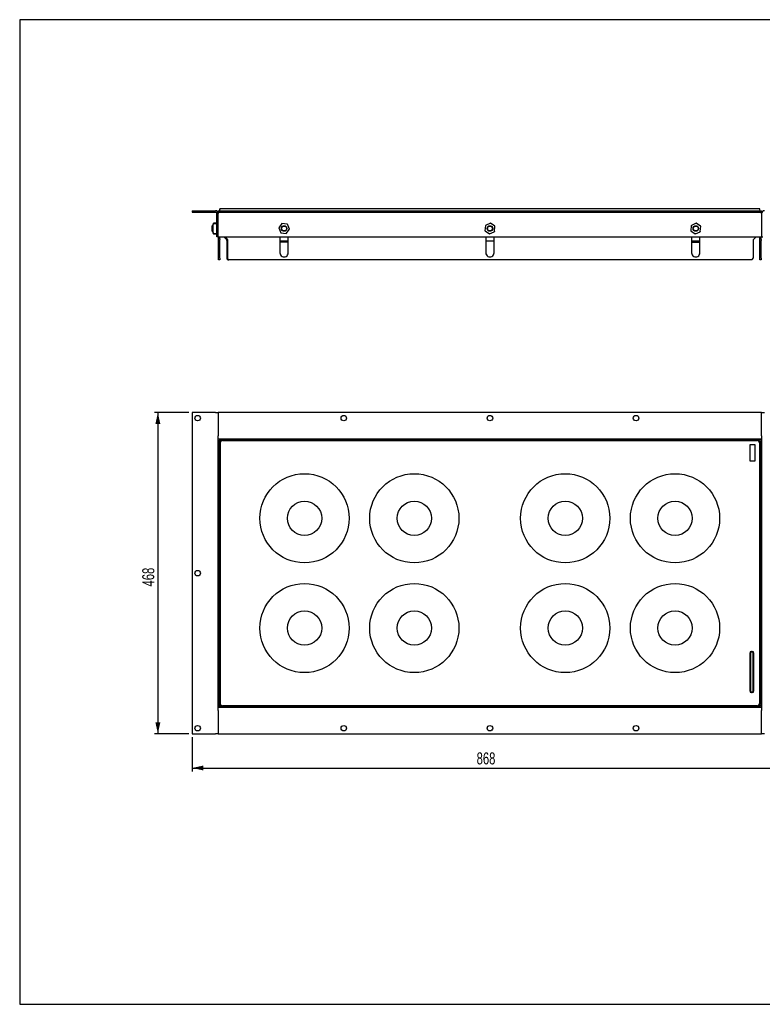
# Model space of a CAD drawing. Extents: x 24 to 2074, y 25 to 1460.
# Tile 1 of 2: x 24 to 1106, y 25 to 1460. Entities that reach past the tile are written whole.
import ezdxf
from ezdxf.enums import TextEntityAlignment as Align

# ---------------------------------------------------------------- set-up
doc = ezdxf.new("R2010")
doc.units = 0
doc.header["$LTSCALE"] = 5
doc.linetypes.add('CENTERX2', pattern=[20.32, 12.7, -2.54, 2.54, -2.54])
doc.layers.get('0').update_dxf_attribs({"linetype": 'CONTINUOUS'})
doc.layers.add('LAYER1', color=2, linetype='CONTINUOUS')
doc.layers.add('LAYER2', color=3, linetype='CENTERX2')
doc.dimstyles.new('SLDDIMSTYLE0', dxfattribs={"dimtxt": 17.5, "dimasz": 16.51, "dimexe": 0, "dimexo": 0.0625, "dimgap": 4.375, "dimtad": 1, "dimrnd": 1e-09, "dimzin": 12, "dimsah": 1, "dimcen": 0.09, "dimazin": 3, "dimtfac": 1, "dimtofl": 0, "dimtmove": 0, "dimatfit": 3})

# ---------------------------------------------------------------- blocks, each defined once
blk = doc.blocks.new('_D')
at = {"layer": 'LAYER2', "color": 3, "linetype": 'CONTINUOUS'}
for p, q in [((270.4, 887.4), (220.4, 887.4)), ((225.4, 887.4), (225.4, 419.4)), ((270.4, 419.4), (220.4, 419.4))]:
    blk.add_line(p, q, dxfattribs=at)
for points in [[(225.4, 887.4), (221.8, 870.8), (229, 870.8)], [(225.4, 419.4), (229, 435.9), (221.8, 435.9)]]:
    blk.add_solid(points, dxfattribs=at)
at = {"layer": 'LAYER2', "color": 3, "linetype": 'CONTINUOUS', "width": 0.7}
blk.add_text('468', height=17.5, rotation=90, dxfattribs=at).set_placement((225.4, 634, 31.2), align=Align.BOTTOM_LEFT)
blk = doc.blocks.new('_D_1')
at = {"layer": 'LAYER2', "color": 3, "linetype": 'CONTINUOUS'}
for p, q in [((275.4, 414.4), (275.4, 364.4)), ((1143.4, 414.4), (1143.4, 364.4)), ((275.4, 369.4), (1143.4, 369.4))]:
    blk.add_line(p, q, dxfattribs=at)
for points in [[(275.4, 369.4), (291.9, 365.8), (291.9, 373)], [(1143.4, 369.4), (1126.9, 373), (1126.9, 365.8)]]:
    blk.add_solid(points, dxfattribs=at)
at = {"layer": 'LAYER2', "color": 3, "linetype": 'CONTINUOUS', "width": 0.7}
blk.add_text('868', height=17.5, rotation=360, dxfattribs=at).set_placement((690, 369.4, 31.2), align=Align.BOTTOM_LEFT)

msp = doc.modelspace()

# ---------------------------------------------------------------- linework, layer by layer
at = {"color": 7, "linetype": 'CONTINUOUS'}
for p, q in [((2074, 1460), (24, 1460)), ((24, 1460), (24, 25)), ((24, 25), (2074, 25))]:
    msp.add_line(p, q, dxfattribs=at)
at = {"layer": 'LAYER1', "color": 2, "linetype": 'CONTINUOUS'}
for p, q in [((275.373, 1181.65), (275.373, 1179.65)), ((275.373, 1181.65), (309.373, 1181.65)), ((275.373, 1179.65), (309.373, 1179.65)), ((311.373, 1143.65), (311.373, 1177.65)), ((313.373, 1181.65), (313.373, 1179.65)), ((313.373, 1181.65), (1105.373, 1181.65)), ((313.373, 1179.65), (1105.373, 1179.65)), ((313.373, 1179.65), (313.373, 1177.65)), ((313.373, 1143.65), (313.373, 1177.65)), ((316.049, 1184.65), (319.402, 1184.65)), ((319.402, 1184.65), (1098.916, 1184.65)), ((1098.916, 1184.65), (1102.269, 1184.65)), ((1105.373, 1181.65), (1105.373, 1179.65)), ((1105.373, 1177.65), (1105.373, 1179.65)), ((1105.373, 1177.65), (1105.373, 1143.65)), ((311.173, 1163.397), (307.073, 1163.397)), ((311.173, 1162.702), (307.073, 1162.702)), ((311.173, 1162.609), (311.173, 1162.702)), ((406.126, 1162.863), (401.526, 1156.643)), ((413.997, 1162.069), (406.31, 1162.943)), ((709.983, 1163.537), (702.963, 1160.285)), ((716.508, 1159.065), (710.182, 1163.519)), ((1009.983, 1163.537), (1002.963, 1160.285)), ((1016.508, 1159.065), (1010.182, 1163.519)), ((304.323, 1159.65), (303.873, 1159.2)), ((303.873, 1159.2), (303.873, 1154.138)), ((303.873, 1154.138), (303.873, 1152.1)), ((303.873, 1152.1), (304.323, 1151.65)), ((306.073, 1159.65), (304.323, 1159.65)), ((304.323, 1159.65), (304.323, 1153.946)), ((304.323, 1153.946), (304.323, 1151.65)), ((304.323, 1151.65), (306.073, 1151.65)), ((306.073, 1161.684), (306.073, 1162.296)), ((306.073, 1155.927), (306.073, 1161.684)), ((306.073, 1149.893), (306.073, 1155.927)), ((306.073, 1149.616), (306.073, 1149.893)), ((306.073, 1149.004), (306.073, 1149.616)), ((307.073, 1148.598), (311.173, 1148.598)), ((401.503, 1156.445), (404.589, 1149.35)), ((404.75, 1149.231), (412.437, 1148.357)), ((412.62, 1148.437), (417.221, 1154.657)), ((417.244, 1154.855), (414.157, 1161.95)), ((702.848, 1160.121), (702.154, 1152.416)), ((702.238, 1152.235), (708.564, 1147.781)), ((708.764, 1147.763), (715.783, 1151.015)), ((715.899, 1151.179), (716.592, 1158.884)), ((1002.848, 1160.121), (1002.154, 1152.416)), ((1002.238, 1152.235), (1008.564, 1147.781)), ((1008.764, 1147.763), (1015.783, 1151.015)), ((1015.899, 1151.179), (1016.592, 1158.884)), ((307.073, 1147.903), (311.173, 1147.903)), ((311.173, 1147.903), (311.173, 1147.912)), ((313.373, 1143.65), (311.373, 1143.65)), ((313.373, 1143.65), (1105.373, 1143.65)), ((313.873, 1140.836), (313.873, 1143.65)), ((313.873, 1139.422), (313.873, 1140.836)), ((313.873, 1112.25), (313.873, 1139.422)), ((315.873, 1140.836), (315.873, 1143.65)), ((315.873, 1140.836), (315.873, 1139.422)), ((315.873, 1112.25), (315.873, 1139.422)), ((321.473, 1143.65), (325.288, 1139.836)), ((323.286, 1143.65), (326.1, 1140.836)), ((325.873, 1138.422), (325.873, 1112.25)), ((326.686, 1139.422), (326.686, 1112.25)), ((403.373, 1143.65), (403.373, 1120.25)), ((403.373, 1137.65), (415.373, 1137.65)), ((415.373, 1135.65), (403.373, 1135.65)), ((415.373, 1120.25), (415.373, 1143.65)), ((703.373, 1143.65), (703.373, 1120.25)), ((703.373, 1137.65), (715.373, 1137.65)), ((715.373, 1120.25), (715.373, 1143.65)), ((1003.373, 1143.65), (1003.373, 1120.25)), ((1003.373, 1137.65), (1015.373, 1137.65)), ((1003.373, 1135.65), (1015.373, 1135.65)), ((1015.373, 1120.25), (1015.373, 1143.65)), ((1092.873, 1138.422), (1092.873, 1112.25)), ((1097.273, 1143.65), (1093.459, 1139.836)), ((1102.873, 1139.836), (1102.873, 1143.65)), ((1102.873, 1138.422), (1102.873, 1139.836)), ((1102.873, 1112.25), (1102.873, 1138.422)), ((1104.873, 1139.836), (1104.873, 1143.65)), ((1104.873, 1139.836), (1104.873, 1138.422)), ((1104.873, 1112.25), (1104.873, 1138.422)), ((1105.373, 1143.65), (1107.373, 1143.65)), ((313.873, 1110.25), (313.873, 1112.25)), ((315.873, 1110.25), (313.873, 1110.25)), ((315.873, 1112.25), (315.873, 1110.25)), ((327.873, 1110.25), (328.686, 1110.25)), ((1090.873, 1110.25), (328.686, 1110.25)), ((1102.873, 1110.25), (1102.873, 1112.25)), ((1104.873, 1110.25), (1102.873, 1110.25)), ((1104.873, 1112.25), (1104.873, 1110.25)), ((275.373, 887.356), (275.373, 419.356)), ((309.373, 887.356), (275.373, 887.356)), ((309.373, 887.356), (313.373, 887.356)), ((1105.373, 887.356), (313.373, 887.356)), ((313.373, 887.356), (313.373, 853.356)), ((1105.373, 853.356), (1105.373, 887.356)), ((1105.373, 887.356), (1109.373, 887.356)), ((313.373, 849.356), (313.373, 853.356)), ((313.373, 849.356), (1105.373, 849.356)), ((313.373, 457.356), (313.373, 849.356)), ((313.873, 846.856), (315.616, 846.856)), ((313.873, 461.356), (313.873, 846.856)), ((316.224, 845.993), (315.616, 846.856)), ((315.616, 846.856), (315.873, 846.856)), ((1101.373, 848.856), (315.873, 848.856)), ((315.873, 846.956), (315.873, 848.856)), ((315.873, 846.956), (315.983, 846.846)), ((316.83, 847.241), (317.379, 846.938)), ((1099.159, 847.356), (319.159, 847.356)), ((405.373, 849.356), (405.373, 848.856)), ((413.373, 848.856), (413.373, 849.356)), ((705.373, 849.356), (705.373, 848.856)), ((713.373, 848.856), (713.373, 849.356)), ((1005.373, 849.356), (1005.373, 848.856)), ((1013.373, 848.856), (1013.373, 849.356)), ((1101.373, 846.856), (1101.373, 848.856)), ((1105.373, 853.356), (1105.373, 849.356)), ((1105.373, 849.356), (1105.373, 457.356)), ((315.159, 843.356), (315.159, 463.356)), ((316.049, 843.113), (316.049, 463.599)), ((319.402, 846.466), (1098.916, 846.466)), ((1096.159, 840.356), (1088.159, 840.356)), ((1088.159, 840.356), (1088.159, 817.106)), ((1096.159, 817.106), (1096.159, 840.356)), ((1102.269, 843.113), (1102.269, 463.599)), ((1102.535, 845.35), (1102.959, 845.351)), ((1102.959, 845.351), (1102.781, 845.053)), ((1102.873, 845.356), (1104.873, 845.356)), ((1103.159, 463.356), (1103.159, 843.356)), ((1104.873, 845.356), (1104.873, 459.856)), ((313.873, 807.356), (313.373, 807.356)), ((1088.159, 817.106), (1096.159, 817.106)), ((1105.373, 807.356), (1104.873, 807.356)), ((313.373, 799.356), (313.873, 799.356)), ((1104.873, 799.356), (1105.373, 799.356)), ((313.873, 657.356), (313.373, 657.356)), ((313.373, 649.356), (313.873, 649.356)), ((1105.373, 657.356), (1104.873, 657.356)), ((1104.873, 649.356), (1105.373, 649.356)), ((1088.159, 536.856), (1088.159, 481.856)), ((1089.159, 536.856), (1089.159, 481.856)), ((1091.659, 539.356), (1090.659, 539.356)), ((1091.659, 538.356), (1090.659, 538.356)), ((1093.159, 481.856), (1093.159, 536.856)), ((1094.159, 481.856), (1094.159, 536.856)), ((313.873, 507.356), (313.373, 507.356)), ((1105.373, 507.356), (1104.873, 507.356)), ((313.373, 499.356), (313.873, 499.356)), ((1104.873, 499.356), (1105.373, 499.356)), ((1090.659, 480.356), (1091.659, 480.356)), ((1090.659, 479.356), (1091.659, 479.356)), ((315.695, 461.356), (313.873, 461.356)), ((317.373, 459.777), (317.373, 457.856)), ((319.159, 459.356), (1099.159, 459.356)), ((319.402, 460.246), (1098.916, 460.246)), ((1102.779, 461.654), (1103.258, 460.813)), ((1102.863, 459.966), (1102.973, 459.856)), ((1102.873, 459.856), (1102.873, 459.598)), ((1102.873, 459.598), (1102.873, 457.856)), ((1104.873, 459.856), (1102.973, 459.856)), ((1105.373, 457.356), (313.373, 457.356)), ((313.373, 453.356), (313.373, 457.356)), ((313.373, 453.356), (313.373, 419.356)), ((317.373, 457.856), (1102.873, 457.856)), ((405.373, 457.856), (405.373, 457.356)), ((413.373, 457.356), (413.373, 457.856)), ((705.373, 457.856), (705.373, 457.356)), ((713.373, 457.356), (713.373, 457.856)), ((1005.373, 457.856), (1005.373, 457.356)), ((1013.373, 457.356), (1013.373, 457.856)), ((1105.373, 457.356), (1105.373, 453.356)), ((1105.373, 419.356), (1105.373, 453.356)), ((275.373, 419.356), (309.373, 419.356)), ((313.373, 419.356), (309.373, 419.356)), ((313.373, 419.356), (1105.373, 419.356)), ((1109.373, 419.356), (1105.373, 419.356))]:
    msp.add_line(p, q, dxfattribs=at)
at = {"layer": 'LAYER1', "color": 2, "linetype": 'CONTINUOUS', "flags": 128}
for points in [[(306.073, 1162.296), (306.149, 1162.714), (306.366, 1163.068)], [(306.366, 1163.037), (306.149, 1162.697), (306.073, 1162.296)], [(306.073, 1161.684), (306.149, 1162.073), (306.366, 1162.404)], [(311.373, 1162.502), (311.369, 1162.523), (311.358, 1162.543), (311.34, 1162.561), (311.315, 1162.577), (311.284, 1162.591), (311.25, 1162.601), (311.212, 1162.607), (311.173, 1162.609)], [(406.126, 1162.863), (406.163, 1162.901), (406.207, 1162.928)], [(406.207, 1162.928), (406.258, 1162.942), (406.31, 1162.943)], [(709.983, 1163.537), (710.033, 1163.552), (710.085, 1163.555)], [(710.085, 1163.555), (710.136, 1163.543), (710.182, 1163.519)], [(1009.983, 1163.537), (1010.033, 1163.552), (1010.085, 1163.555)], [(1010.085, 1163.555), (1010.136, 1163.543), (1010.182, 1163.519)], [(306.366, 1162.338), (306.149, 1162.038), (306.073, 1161.684)], [(306.073, 1149.616), (306.149, 1149.227), (306.366, 1148.896)], [(306.073, 1149.004), (306.149, 1148.586), (306.366, 1148.232)], [(306.366, 1148.263), (306.149, 1148.603), (306.073, 1149.004)], [(401.488, 1156.547), (401.5, 1156.598), (401.526, 1156.643)], [(401.503, 1156.445), (401.489, 1156.495), (401.488, 1156.547)], [(404.654, 1149.269), (404.616, 1149.306), (404.589, 1149.35)], [(404.75, 1149.231), (404.699, 1149.244), (404.654, 1149.269)], [(412.539, 1148.372), (412.489, 1148.358), (412.437, 1148.357)], [(412.62, 1148.437), (412.584, 1148.399), (412.539, 1148.372)], [(413.997, 1162.069), (414.047, 1162.056), (414.093, 1162.031)], [(414.093, 1162.031), (414.131, 1161.994), (414.157, 1161.95)], [(417.259, 1154.753), (417.246, 1154.702), (417.221, 1154.657)], [(417.244, 1154.855), (417.258, 1154.805), (417.259, 1154.753)], [(702.172, 1152.314), (702.156, 1152.364), (702.154, 1152.416)], [(702.238, 1152.235), (702.2, 1152.27), (702.172, 1152.314)], [(702.848, 1160.121), (702.859, 1160.172), (702.884, 1160.219)], [(702.884, 1160.219), (702.919, 1160.257), (702.963, 1160.285)], [(715.863, 1151.081), (715.828, 1151.043), (715.783, 1151.015)], [(715.899, 1151.179), (715.887, 1151.128), (715.863, 1151.081)], [(716.508, 1159.065), (716.547, 1159.03), (716.575, 1158.986)], [(716.575, 1158.986), (716.59, 1158.936), (716.592, 1158.884)], [(1002.172, 1152.314), (1002.156, 1152.364), (1002.154, 1152.416)], [(1002.238, 1152.235), (1002.2, 1152.27), (1002.172, 1152.314)], [(1002.848, 1160.121), (1002.859, 1160.172), (1002.884, 1160.219)], [(1002.884, 1160.219), (1002.919, 1160.257), (1002.963, 1160.285)], [(1015.863, 1151.081), (1015.828, 1151.043), (1015.783, 1151.015)], [(1015.899, 1151.179), (1015.887, 1151.128), (1015.863, 1151.081)], [(1016.508, 1159.065), (1016.547, 1159.03), (1016.575, 1158.986)], [(1016.575, 1158.986), (1016.59, 1158.936), (1016.592, 1158.884)], [(708.662, 1147.745), (708.611, 1147.757), (708.564, 1147.781)], [(708.764, 1147.763), (708.714, 1147.748), (708.662, 1147.745)], [(1008.662, 1147.745), (1008.611, 1147.757), (1008.564, 1147.781)], [(1008.764, 1147.763), (1008.714, 1147.748), (1008.662, 1147.745)], [(316.947, 846.597), (316.93, 846.663), (316.83, 847.241)], [(1101.373, 848.856), (1101.372, 848.589), (1101.37, 847.831), (1101.368, 846.695), (1101.368, 846.595)], [(1102.436, 845.352), (1102.759, 845.354), (1102.873, 845.356)], [(1102.873, 459.598), (1101.991, 460.221), (1101.879, 460.428)], [(1103.258, 460.813), (1102.334, 460.996), (1102.3, 461.008)]]:
    msp.add_lwpolyline(points, dxfattribs=at)
at = {"layer": 'LAYER1', "color": 2, "linetype": 'CONTINUOUS'}
for centre, radius in [((409.373, 1155.65), 4), ((409.373, 1155.65), 3.55), ((709.373, 1155.65), 4), ((709.373, 1155.65), 3.55), ((1009.373, 1155.65), 4), ((1009.373, 1155.65), 3.55), ((283.373, 879.356), 4), ((496.373, 879.356), 4), ((709.373, 879.356), 4), ((922.373, 879.356), 4), ((439.159, 733.356), 65), ((599.159, 733.356), 65), ((819.159, 733.356), 65), ((979.159, 733.356), 65), ((439.159, 733.356), 25), ((599.159, 733.356), 25), ((819.159, 733.356), 25), ((979.159, 733.356), 25), ((283.373, 653.356), 4), ((439.159, 573.356), 65), ((599.159, 573.356), 65), ((819.159, 573.356), 65), ((979.159, 573.356), 65), ((439.159, 573.356), 25), ((599.159, 573.356), 25), ((819.159, 573.356), 25), ((979.159, 573.356), 25), ((283.373, 427.356), 4), ((496.373, 427.356), 4), ((709.373, 427.356), 4), ((922.373, 427.356), 4)]:
    msp.add_circle(centre, radius, dxfattribs=at)
for centre, radius, start, end in [((309.373, 1177.65), 4, 0, 90), ((309.373, 1177.65), 2, 0, 90), ((320.659, 1181.65), 5.5, 146.944269, 180), ((1097.659, 1181.65), 5.5, 360, 33.055731), ((1109.373, 1177.65), 4, 90, 180), ((307.082, 1162.428), 0.961, 90.517891, 138.163333), ((307.079, 1162.364), 0.981, 90.322375, 136.614982), ((307.075, 1161.71), 0.991, 90.09287, 135.633097), ((311.178, 1163.193), 0.196, 1.356945, 91.295526), ((307.075, 1149.59), 0.991, 224.366903, 269.90713), ((307.082, 1148.872), 0.961, 221.836667, 269.482109), ((311.173, 1148.798), 0.2, 269.976273, 359.976253), ((311.178, 1148.107), 0.196, 268.704474, 358.643055), ((323.873, 1138.422), 2, 0, 45), ((324.686, 1139.422), 2, 0, 45), ((1094.873, 1138.422), 2, 135, 180), ((409.373, 1120.25), 6, 179.999996, 0.000004), ((709.373, 1120.25), 6, 179.999996, 0.000004), ((1009.373, 1120.25), 6, 179.999996, 0.000004), ((327.873, 1112.25), 2, 180, 270), ((328.686, 1112.25), 2, 180, 270), ((1090.873, 1112.25), 2, 270, 0), ((316.5, 849.277), 3.572, 222.661827, 262.601171), ((319.159, 843.356), 4, 89.694309, 180.296335), ((314.512, 846.958), 2.335, 6.949553, 54.346282), ((315.693, 845.733), 1.15, 35.50363, 75.398227), ((1099.159, 843.356), 4, 359.694309, 90.296335), ((1101.373, 845.356), 3.5, 0, 90), ((1101.373, 845.356), 1.5, 0, 90), ((319.37, 843.145), 3.321, 89.446533, 180.553467), ((1098.949, 843.145), 3.321, 359.446533, 90.553467), ((1102.985, 1205.352), 360.002, 269.995993, 270.300608), ((1090.659, 536.856), 2.5, 90, 180), ((1090.659, 536.856), 1.5, 90, 180), ((1091.659, 536.856), 2.5, 0, 90), ((1091.659, 536.856), 1.5, 0, 90), ((1090.659, 481.856), 2.5, 180, 270), ((1090.659, 481.856), 1.5, 180, 270), ((1091.659, 481.856), 2.5, 270, 0), ((1091.659, 481.856), 1.5, 270, 0), ((315.738, 107.709), 353.652, 89.992575, 90.302144), ((317.373, 461.356), 3.5, 180, 270), ((319.159, 463.356), 4, 179.694309, 270.296335), ((317.373, 461.356), 1.5, 192.879148, 263.592977), ((319.37, 463.566), 3.321, 179.446533, 270.553467), ((-42.623, 459.745), 360.002, 359.699392, 0.004007), ((1098.949, 463.566), 3.321, 269.446533, 0.553467), ((1099.159, 463.356), 4, 269.694309, 0.296335), ((1105.448, 460.645), 3.796, 185.25007, 227.291919), ((1101.379, 459.454), 1.57, 19.000445, 60.035112), ((1103.015, 458.561), 2.265, 34.868954, 83.835212)]:
    msp.add_arc(centre, radius, start, end, dxfattribs=at)

# ---------------------------------------------------------------- dimensions: what is measured, and where the dimension line sits
at = {"layer": 'LAYER2', "color": 3, "linetype": 'CONTINUOUS'}
dim = msp.add_linear_dim(base=(225.373, 419.356), p1=(275.373, 887.356), p2=(275.373, 419.356), angle=90, dimstyle='SLDDIMSTYLE0', dxfattribs=at)
dim.commit()
dim.dimension.update_dxf_attribs({"geometry": '_D', "text_midpoint": (225.373, 653.356), "dimtype": 160})
dim = msp.add_linear_dim(base=(1143.373, 369.356), p1=(275.373, 419.356), p2=(1143.373, 419.356), dimstyle='SLDDIMSTYLE0', dxfattribs=at)
dim.commit()
dim.dimension.update_dxf_attribs({"geometry": '_D_1', "text_midpoint": (709.373, 369.356), "dimtype": 160})

doc.saveas('drawing.dxf')
